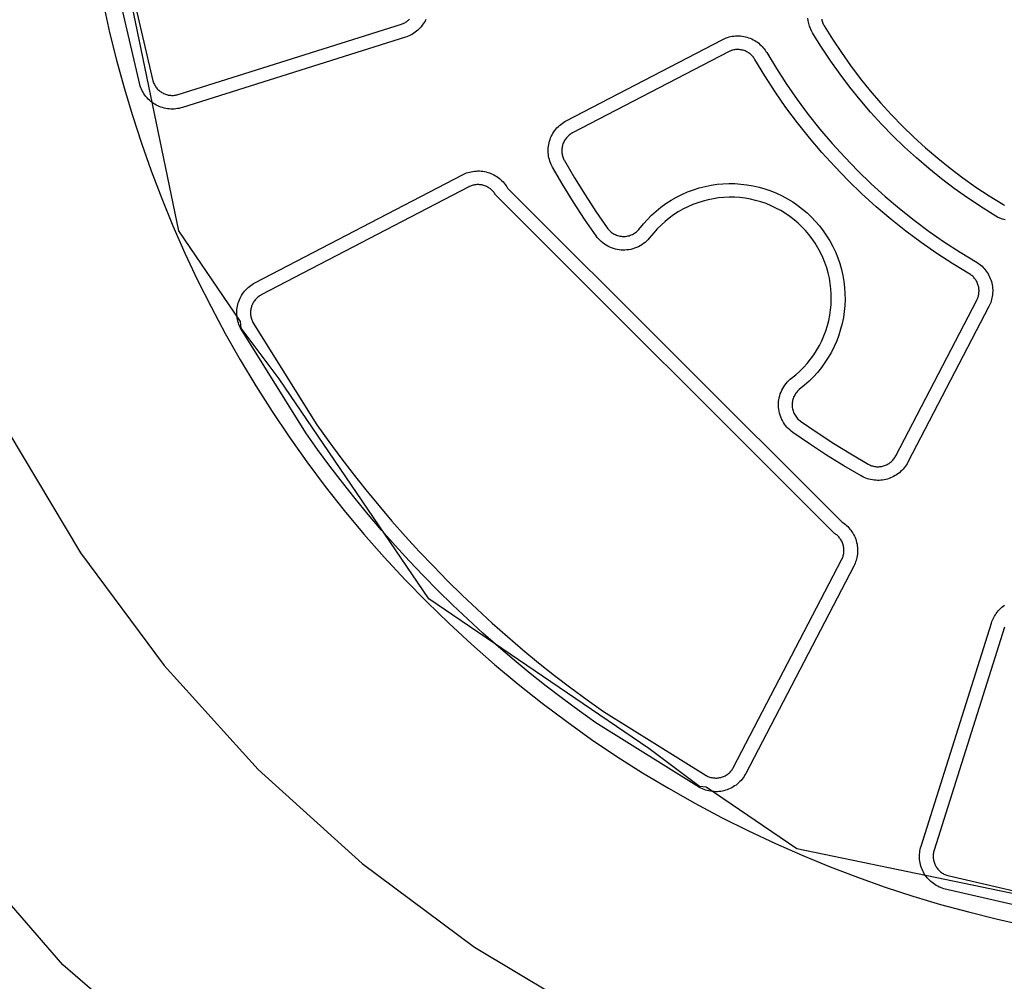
# Model space of a CAD drawing. Header units: inches. Extents: x -9.8 to 9.8, y -7.9 to 7.9.
# Tile 3 of 11: x -2.4 to 0.9, y -4.1 to -0.9. Entities that reach past the tile are written whole.
import ezdxf

# ---------------------------------------------------------------- set-up
doc = ezdxf.new("R2010")
doc.units = ezdxf.units.IN
doc.layers.get('0').update_dxf_attribs({"true_color": 0xc2ced6})

msp = doc.modelspace()

# ---------------------------------------------------------------- linework, layer by layer
for points in [[(1.7717, -3.9961), (0.1845, -3.6674), (-0.1207, -3.46), (-0.1425, -3.4576), (-0.3128, -3.3294), (-1.054, -2.8256), (-1.5577, -2.0845), (-1.686, -1.9142), (-1.6883, -1.8923), (-1.8957, -1.5871), (-2.2244, 0), (-1.8957, 1.5871), (-1.6883, 1.8923), (-1.686, 1.9142)], [(-1.0641, -0.8752), (-1.0667, -0.8803), (-1.0696, -0.8853), (-1.0727, -0.8901), (-1.076, -0.8948), (-1.0796, -0.8993), (-1.0833, -0.9035), (-1.0873, -0.9075), (-1.0913, -0.9113), (-1.0956, -0.9149), (-1.1, -0.9182), (-1.1044, -0.9213), (-1.109, -0.9242), (-1.1136, -0.9267), (-1.1183, -0.9291), (-1.123, -0.9311), (-1.1277, -0.933), (-1.1324, -0.9346), (-1.8837, -1.1715), (-1.889, -1.173), (-1.8945, -1.1743), (-1.9, -1.1753), (-1.9056, -1.1761), (-1.9113, -1.1765), (-1.917, -1.1767), (-1.9227, -1.1766), (-1.9285, -1.1762), (-1.9341, -1.1755), (-1.9398, -1.1746), (-1.9454, -1.1733), (-1.9509, -1.1718), (-1.9562, -1.17), (-1.9615, -1.168), (-1.9666, -1.1657), (-1.9715, -1.1632), (-1.9764, -1.1605), (-1.9811, -1.1575), (-1.9857, -1.1542), (-1.9901, -1.1507), (-1.9944, -1.147), (-1.9985, -1.143), (-2.0025, -1.1388), (-2.0062, -1.1345), (-2.0097, -1.1299), (-2.0129, -1.1252), (-2.0159, -1.1203), (-2.0187, -1.1153), (-2.0211, -1.1102), (-2.0234, -1.1051), (-2.0253, -1.0998), (-2.0269, -1.0945), (-2.1199, -0.6934)], [(-2.0746, -0.6854), (-1.9827, -1.0818), (-1.9817, -1.085), (-1.9806, -1.0881), (-1.9793, -1.0912), (-1.9778, -1.0942), (-1.9762, -1.0972), (-1.9744, -1.1), (-1.9724, -1.1029), (-1.9704, -1.1056), (-1.9682, -1.1082), (-1.9658, -1.1106), (-1.9634, -1.113), (-1.9608, -1.1152), (-1.9582, -1.1173), (-1.9554, -1.1192), (-1.9526, -1.121), (-1.9498, -1.1226), (-1.9468, -1.1241), (-1.9438, -1.1255), (-1.9407, -1.1267), (-1.9375, -1.1278), (-1.9342, -1.1287), (-1.9309, -1.1294), (-1.9275, -1.13), (-1.9241, -1.1304), (-1.9207, -1.1306), (-1.9173, -1.1307), (-1.9139, -1.1306), (-1.9106, -1.1303), (-1.9072, -1.1298), (-1.9039, -1.1292), (-1.9007, -1.1285), (-1.8975, -1.1276), (-1.1463, -0.8907), (-1.1435, -0.8897), (-1.1407, -0.8886), (-1.1379, -0.8874), (-1.1351, -0.886), (-1.1323, -0.8845), (-1.1296, -0.8828), (-1.127, -0.881), (-1.1244, -0.879), (-1.1218, -0.8769), (-1.1194, -0.8746)], [(-2.1492, -0.8252), (-2.1284, -0.9185), (-2.1053, -1.0119), (-2.0798, -1.1054), (-2.0518, -1.1988), (-2.0214, -1.292), (-1.9885, -1.385), (-1.9532, -1.4777), (-1.9153, -1.5699), (-1.875, -1.6616), (-1.8322, -1.7527), (-1.7869, -1.843), (-1.7392, -1.9326), (-1.689, -2.0212), (-1.6364, -2.1087), (-1.5814, -2.1952), (-1.5241, -2.2805), (-1.4645, -2.3644), (-1.4026, -2.447), (-1.3385, -2.5281), (-1.2723, -2.6076), (-1.2039, -2.6854), (-1.1335, -2.7615), (-1.0611, -2.8357), (-0.9869, -2.9081), (-0.9108, -2.9785), (-0.8329, -3.0469), (-0.7534, -3.1131), (-0.6724, -3.1772), (-0.5898, -3.2391), (-0.5058, -3.2988), (-0.4206, -3.3561), (-0.3341, -3.411), (-0.2465, -3.4636), (-0.1579, -3.5138), (-0.0684, -3.5615), (0.0219, -3.6068), (0.113, -3.6496), (0.2047, -3.6899), (0.2969, -3.7278), (0.3896, -3.7632), (0.4826, -3.796), (0.5758, -3.8265), (0.6692, -3.8544), (0.7627, -3.8799), (0.8561, -3.9031), (0.9494, -3.9238)], [(0.47, -1.2274), (0.4332, -1.187), (0.3977, -1.1456), (0.3634, -1.1031), (0.3305, -1.0595), (0.2989, -1.015), (0.2637, -0.9619), (0.2378, -0.9198), (0.2345, -0.9138), (0.2307, -0.9057), (0.2275, -0.8973), (0.225, -0.8887), (0.2233, -0.8799), (0.2222, -0.8709)], [(0.269, -0.874), (0.2697, -0.8774), (0.2706, -0.8808), (0.2716, -0.8841), (0.2729, -0.8873), (0.2742, -0.8904), (0.2757, -0.8934), (0.2774, -0.8964), (0.3056, -0.9419), (0.3352, -0.9866), (0.3662, -1.0304), (0.3986, -1.0733), (0.4323, -1.1152), (0.4672, -1.1559), (0.5033, -1.1956), (0.5406, -1.234), (0.5791, -1.2713), (0.6187, -1.3074), (0.6595, -1.3424), (0.7013, -1.376), (0.7442, -1.4084), (0.788, -1.4394), (0.8327, -1.469), (0.8783, -1.4972), (0.8812, -1.4989), (0.8842, -1.5004)], [(0.0837, -0.9866), (0.116, -1.04), (0.15, -1.0925), (0.1859, -1.1441), (0.2235, -1.1946), (0.2628, -1.2439), (0.3037, -1.2921), (0.3462, -1.3389), (0.3902, -1.3844), (0.4357, -1.4284), (0.4825, -1.4709), (0.5307, -1.5119), (0.5801, -1.5511), (0.6306, -1.5887), (0.6821, -1.6246), (0.7346, -1.6587), (0.7922, -1.6935), (0.7964, -1.6963), (0.8005, -1.6993), (0.8045, -1.7026), (0.8084, -1.7061), (0.8122, -1.7098), (0.8159, -1.7138), (0.8194, -1.7179), (0.8227, -1.7223), (0.8258, -1.7268), (0.8288, -1.7316), (0.8315, -1.7365), (0.834, -1.7415), (0.8362, -1.7467), (0.8382, -1.752), (0.8399, -1.7575), (0.8414, -1.7629), (0.8425, -1.7685), (0.8434, -1.7741), (0.844, -1.7797), (0.8443, -1.7853), (0.8444, -1.7909), (0.8442, -1.7964), (0.8437, -1.8019), (0.8429, -1.8072), (0.8419, -1.8125), (0.8407, -1.8177), (0.8393, -1.8227), (0.8376, -1.8277), (0.8358, -1.8324), (0.8337, -1.837), (0.8316, -1.8414), (0.5586, -2.3657), (0.5559, -2.3706), (0.553, -2.3754), (0.5498, -2.3801), (0.5463, -2.3846), (0.5426, -2.389), (0.5386, -2.3932), (0.5345, -2.3971), (0.5301, -2.4009), (0.5255, -2.4045), (0.5208, -2.4078), (0.516, -2.4109), (0.5109, -2.4137), (0.5058, -2.4162), (0.5006, -2.4185), (0.4954, -2.4205), (0.4901, -2.4222), (0.4847, -2.4236), (0.4792, -2.4248), (0.4736, -2.4257), (0.4679, -2.4264), (0.4622, -2.4267), (0.4564, -2.4268), (0.4507, -2.4266), (0.4449, -2.4261), (0.4392, -2.4253), (0.4335, -2.4242), (0.4279, -2.4228), (0.4224, -2.4211), (0.4171, -2.4192), (0.4118, -2.417), (0.4067, -2.4146), (0.4018, -2.412), (0.3428, -2.3775), (0.2846, -2.3415), (0.2274, -2.3041), (0.1711, -2.2653), (0.1659, -2.2614), (0.1609, -2.2572), (0.1561, -2.2526), (0.1516, -2.2478), (0.1473, -2.2426), (0.1433, -2.2372), (0.1396, -2.2316), (0.1363, -2.2257), (0.1333, -2.2196), (0.1307, -2.2134), (0.1285, -2.207), (0.1266, -2.2006), (0.1252, -2.1941), (0.1241, -2.1876), (0.1234, -2.1811), (0.1231, -2.1746), (0.1232, -2.1682), (0.1236, -2.1617), (0.1245, -2.1551), (0.1257, -2.1486), (0.1273, -2.1421), (0.1293, -2.1357), (0.1317, -2.1293), (0.1344, -2.1232), (0.1376, -2.1172), (0.141, -2.1114), (0.1448, -2.1058), (0.1489, -2.1005), (0.1533, -2.0955), (0.1579, -2.0908), (0.1628, -2.0864), (0.1815, -2.0713), (0.1947, -2.0594), (0.2075, -2.0468), (0.2196, -2.0334), (0.231, -2.0192), (0.2418, -2.0045), (0.2517, -1.9891), (0.2608, -1.9732), (0.2691, -1.9568), (0.2764, -1.94), (0.2828, -1.9229), (0.2882, -1.9056), (0.2927, -1.888), (0.2962, -1.8704), (0.2988, -1.8528), (0.3004, -1.8353), (0.3011, -1.8177), (0.3009, -1.7999), (0.2998, -1.782), (0.2977, -1.764), (0.2946, -1.7461), (0.2905, -1.7283), (0.2855, -1.7107), (0.2795, -1.6934), (0.2726, -1.6764), (0.2648, -1.6598), (0.2561, -1.6438), (0.2467, -1.6282), (0.2364, -1.6133), (0.2255, -1.5991), (0.214, -1.5856), (0.2018, -1.5728), (0.1891, -1.5607), (0.1755, -1.5491), (0.1613, -1.5382), (0.1464, -1.528), (0.1309, -1.5185), (0.1148, -1.5098), (0.0982, -1.502), (0.0812, -1.4951), (0.0639, -1.4891), (0.0463, -1.4841), (0.0285, -1.48), (0.0106, -1.4769), (-0.0074, -1.4748), (-0.0253, -1.4737), (-0.0431, -1.4735), (-0.0607, -1.4742), (-0.0782, -1.4758), (-0.0958, -1.4784), (-0.1134, -1.4819), (-0.1309, -1.4864), (-0.1483, -1.4919), (-0.1654, -1.4982), (-0.1821, -1.5056), (-0.1985, -1.5138), (-0.2145, -1.5229), (-0.2298, -1.5329), (-0.2446, -1.5436), (-0.2587, -1.555), (-0.2721, -1.5672), (-0.2848, -1.5799), (-0.2967, -1.5931), (-0.3118, -1.6119), (-0.3161, -1.6167), (-0.3209, -1.6213), (-0.3259, -1.6257), (-0.3312, -1.6298), (-0.3367, -1.6336), (-0.3425, -1.6371), (-0.3485, -1.6402), (-0.3547, -1.643), (-0.361, -1.6453), (-0.3675, -1.6473), (-0.374, -1.649), (-0.3805, -1.6502), (-0.387, -1.651), (-0.3936, -1.6514), (-0.4, -1.6515), (-0.4064, -1.6512), (-0.4129, -1.6505), (-0.4194, -1.6495), (-0.4259, -1.648), (-0.4324, -1.6462), (-0.4387, -1.6439), (-0.445, -1.6413), (-0.451, -1.6383), (-0.4569, -1.635), (-0.4626, -1.6313), (-0.468, -1.6273), (-0.4732, -1.623), (-0.478, -1.6185), (-0.4826, -1.6137), (-0.4868, -1.6087), (-0.4906, -1.6036), (-0.5294, -1.5473), (-0.5668, -1.49), (-0.6028, -1.4318), (-0.6374, -1.3728), (-0.64, -1.3679), (-0.6424, -1.3628), (-0.6446, -1.3576), (-0.6465, -1.3522), (-0.6482, -1.3467), (-0.6495, -1.3411), (-0.6506, -1.3355), (-0.6514, -1.3297), (-0.652, -1.324), (-0.6522, -1.3182), (-0.6521, -1.3124), (-0.6518, -1.3067), (-0.6511, -1.3011), (-0.6502, -1.2955), (-0.649, -1.29), (-0.6476, -1.2846), (-0.6458, -1.2793), (-0.6439, -1.274), (-0.6416, -1.2688), (-0.6391, -1.2637), (-0.6363, -1.2587), (-0.6332, -1.2538), (-0.6299, -1.2491), (-0.6263, -1.2445), (-0.6225, -1.2402), (-0.6185, -1.236), (-0.6143, -1.2321), (-0.61, -1.2283), (-0.6054, -1.2249), (-0.6008, -1.2216), (-0.596, -1.2187), (-0.5911, -1.216), (-0.0668, -0.9431), (-0.0624, -0.9409), (-0.0578, -0.9389), (-0.053, -0.937), (-0.0481, -0.9354), (-0.0431, -0.9339), (-0.0379, -0.9327), (-0.0326, -0.9317), (-0.0272, -0.931), (-0.0218, -0.9305), (-0.0162, -0.9303), (-0.0107, -0.9303), (-0.0051, -0.9306), (0.0005, -0.9312), (0.0061, -0.9321), (0.0117, -0.9333), (0.0172, -0.9347), (0.0226, -0.9364), (0.0279, -0.9384), (0.0331, -0.9406), (0.0382, -0.9431), (0.0431, -0.9458), (0.0478, -0.9488), (0.0524, -0.9519), (0.0567, -0.9553), (0.0609, -0.9588), (0.0648, -0.9624), (0.0685, -0.9662), (0.072, -0.9701), (0.0753, -0.9741), (0.0783, -0.9782), (0.0811, -0.9824), (0.0837, -0.9866)], [(0.0439, -1.0098), (0.0424, -1.0073), (0.0407, -1.0048), (0.0389, -1.0024), (0.037, -1), (0.0349, -0.9977), (0.0327, -0.9954), (0.0304, -0.9932), (0.0279, -0.9911), (0.0253, -0.9892), (0.0226, -0.9873), (0.0198, -0.9856), (0.0169, -0.9839), (0.0139, -0.9825), (0.0108, -0.9811), (0.0076, -0.98), (0.0044, -0.9789), (0.0011, -0.9781), (-0.0022, -0.9774), (-0.0055, -0.9769), (-0.0088, -0.9765), (-0.0122, -0.9763), (-0.0155, -0.9763), (-0.0188, -0.9764), (-0.022, -0.9767), (-0.0252, -0.9771), (-0.0284, -0.9777), (-0.0314, -0.9785), (-0.0344, -0.9793), (-0.0374, -0.9803), (-0.0402, -0.9814), (-0.0429, -0.9826), (-0.0455, -0.9839), (-0.5698, -1.2568), (-0.5727, -1.2584), (-0.5756, -1.2602), (-0.5784, -1.2621), (-0.581, -1.2642), (-0.5836, -1.2664), (-0.5861, -1.2687), (-0.5885, -1.2712), (-0.5908, -1.2738), (-0.5929, -1.2765), (-0.5949, -1.2793), (-0.5967, -1.2822), (-0.5983, -1.2852), (-0.5999, -1.2882), (-0.6012, -1.2913), (-0.6024, -1.2944), (-0.6034, -1.2976), (-0.6043, -1.3008), (-0.605, -1.3041), (-0.6055, -1.3074), (-0.6059, -1.3108), (-0.6061, -1.3142), (-0.6062, -1.3176), (-0.606, -1.321), (-0.6057, -1.3244), (-0.6052, -1.3278), (-0.6046, -1.3312), (-0.6038, -1.3345), (-0.6028, -1.3378), (-0.6016, -1.341), (-0.6003, -1.3441), (-0.5989, -1.3471), (-0.5973, -1.3501), (-0.5634, -1.4081), (-0.528, -1.4653), (-0.4912, -1.5216), (-0.4531, -1.577), (-0.4508, -1.58), (-0.4482, -1.583), (-0.4455, -1.5858), (-0.4427, -1.5886), (-0.4396, -1.5911), (-0.4364, -1.5935), (-0.433, -1.5957), (-0.4295, -1.5977), (-0.4259, -1.5994), (-0.4222, -1.601), (-0.4184, -1.6023), (-0.4146, -1.6034), (-0.4107, -1.6043), (-0.4069, -1.6049), (-0.403, -1.6053), (-0.3992, -1.6055), (-0.3953, -1.6054), (-0.3915, -1.6052), (-0.3876, -1.6047), (-0.3837, -1.604), (-0.3798, -1.603), (-0.376, -1.6018), (-0.3722, -1.6004), (-0.3686, -1.5988), (-0.365, -1.5969), (-0.3616, -1.5948), (-0.3582, -1.5926), (-0.3551, -1.5901), (-0.3521, -1.5875), (-0.3493, -1.5848), (-0.3467, -1.5819), (-0.3317, -1.5634), (-0.3183, -1.5483), (-0.3039, -1.5338), (-0.2887, -1.5201), (-0.2726, -1.5071), (-0.2559, -1.4949), (-0.2384, -1.4836), (-0.2203, -1.4733), (-0.2017, -1.4639), (-0.1826, -1.4556), (-0.1632, -1.4483), (-0.1435, -1.4421), (-0.1236, -1.437), (-0.1037, -1.433), (-0.0837, -1.4301), (-0.0637, -1.4283), (-0.0437, -1.4275), (-0.0235, -1.4277), (-0.0032, -1.429), (0.0172, -1.4314), (0.0375, -1.4349), (0.0577, -1.4395), (0.0777, -1.4452), (0.0974, -1.452), (0.1167, -1.4599), (0.1355, -1.4687), (0.1538, -1.4786), (0.1714, -1.4893), (0.1883, -1.5009), (0.2045, -1.5133), (0.2199, -1.5265), (0.2344, -1.5403), (0.2482, -1.5548), (0.2613, -1.5701), (0.2737, -1.5863), (0.2853, -1.6032), (0.2961, -1.6208), (0.3059, -1.6391), (0.3148, -1.6579), (0.3226, -1.6772), (0.3294, -1.6969), (0.3351, -1.7169), (0.3397, -1.7371), (0.3432, -1.7574), (0.3456, -1.7778), (0.3469, -1.7982), (0.3472, -1.8184), (0.3464, -1.8384), (0.3445, -1.8583), (0.3416, -1.8783), (0.3376, -1.8983), (0.3325, -1.9182), (0.3263, -1.9379), (0.3191, -1.9573), (0.3107, -1.9763), (0.3014, -1.9949), (0.291, -2.013), (0.2797, -2.0305), (0.2676, -2.0473), (0.2545, -2.0633), (0.2408, -2.0785), (0.2263, -2.0929), (0.2113, -2.1064), (0.1927, -2.1213), (0.1898, -2.1239), (0.1871, -2.1267), (0.1845, -2.1297), (0.1821, -2.1329), (0.1798, -2.1362), (0.1777, -2.1396), (0.1759, -2.1432), (0.1742, -2.1469), (0.1728, -2.1506), (0.1716, -2.1545), (0.1707, -2.1583), (0.1699, -2.1622), (0.1695, -2.1661), (0.1692, -2.17), (0.1692, -2.1738), (0.1693, -2.1776), (0.1697, -2.1815), (0.1704, -2.1854), (0.1712, -2.1892), (0.1723, -2.1931), (0.1737, -2.1968), (0.1752, -2.2005), (0.177, -2.2041), (0.179, -2.2076), (0.1812, -2.211), (0.1835, -2.2142), (0.1861, -2.2173), (0.1888, -2.2202), (0.1916, -2.2229), (0.1946, -2.2254), (0.1977, -2.2277), (0.253, -2.2658), (0.3093, -2.3026), (0.3665, -2.338), (0.4246, -2.372), (0.4275, -2.3735), (0.4305, -2.375), (0.4336, -2.3763), (0.4368, -2.3774), (0.4401, -2.3784), (0.4434, -2.3792), (0.4468, -2.3799), (0.4502, -2.3803), (0.4536, -2.3807), (0.457, -2.3808), (0.4605, -2.3807), (0.4639, -2.3805), (0.4672, -2.3801), (0.4706, -2.3796), (0.4738, -2.3789), (0.477, -2.378), (0.4802, -2.377), (0.4833, -2.3758), (0.4864, -2.3745), (0.4895, -2.373), (0.4924, -2.3713), (0.4953, -2.3695), (0.4981, -2.3675), (0.5008, -2.3654), (0.5034, -2.3631), (0.5059, -2.3608), (0.5083, -2.3583), (0.5105, -2.3557), (0.5125, -2.353), (0.5144, -2.3502), (0.5162, -2.3474), (0.5178, -2.3445), (0.7907, -1.8202), (0.792, -1.8175), (0.7932, -1.8148), (0.7943, -1.812), (0.7953, -1.8091), (0.7962, -1.8061), (0.7969, -1.803), (0.7975, -1.7999), (0.7979, -1.7967), (0.7982, -1.7934), (0.7984, -1.7901), (0.7983, -1.7868), (0.7981, -1.7835), (0.7978, -1.7801), (0.7972, -1.7768), (0.7966, -1.7735), (0.7957, -1.7702), (0.7947, -1.767), (0.7935, -1.7639), (0.7922, -1.7608), (0.7907, -1.7578), (0.7891, -1.7549), (0.7873, -1.752), (0.7855, -1.7493), (0.7835, -1.7467), (0.7814, -1.7443), (0.7792, -1.7419), (0.777, -1.7397), (0.7746, -1.7376), (0.7723, -1.7357), (0.7698, -1.7339), (0.7673, -1.7322), (0.7102, -1.6977), (0.6565, -1.6628), (0.6037, -1.6261), (0.552, -1.5876), (0.5015, -1.5474), (0.4522, -1.5055), (0.4042, -1.462), (0.3577, -1.417), (0.3126, -1.3704), (0.2691, -1.3225), (0.2272, -1.2732), (0.187, -1.2226), (0.1485, -1.1709), (0.1118, -1.1182), (0.077, -1.0644), (0.0439, -1.0098)], [(0.8859, -1.5496), (0.8773, -1.5471), (0.8689, -1.544), (0.8608, -1.5402), (0.8549, -1.5369), (0.8127, -1.5109), (0.7596, -1.4758), (0.7151, -1.4442), (0.6715, -1.4112), (0.629, -1.3769), (0.5876, -1.3414), (0.5473, -1.3046), (0.5081, -1.2666), (0.47, -1.2274)], [(-0.7891, -1.443), (0.336, -2.5663), (0.3402, -2.5691), (0.3444, -2.5721), (0.3485, -2.5753), (0.3525, -2.5788), (0.3564, -2.5825), (0.3601, -2.5864), (0.3637, -2.5906), (0.3671, -2.5949), (0.3703, -2.5995), (0.3734, -2.6043), (0.3762, -2.6092), (0.3787, -2.6143), (0.381, -2.6195), (0.3831, -2.6249), (0.3848, -2.6303), (0.3863, -2.6359), (0.3876, -2.6415), (0.3885, -2.6471), (0.3891, -2.6528), (0.3895, -2.6584), (0.3896, -2.6641), (0.3894, -2.6697), (0.3889, -2.6752), (0.3881, -2.6806), (0.3872, -2.686), (0.3859, -2.6912), (0.3845, -2.6963), (0.3828, -2.7012), (0.381, -2.706), (0.3789, -2.7107), (0.3767, -2.7151), (0.013, -3.4139), (0.0103, -3.4187), (0.0074, -3.4235), (0.0042, -3.4281), (0.0008, -3.4326), (-0.0029, -3.437), (-0.0068, -3.4411), (-0.011, -3.4451), (-0.0153, -3.4489), (-0.0198, -3.4524), (-0.0245, -3.4557), (-0.0293, -3.4588), (-0.0343, -3.4616), (-0.0393, -3.4641), (-0.0445, -3.4664), (-0.0497, -3.4684), (-0.0549, -3.4701), (-0.0603, -3.4716), (-0.0657, -3.4728), (-0.0713, -3.4738), (-0.0769, -3.4745), (-0.0826, -3.4749), (-0.0883, -3.475), (-0.094, -3.4748), (-0.0998, -3.4743), (-0.1055, -3.4736), (-0.1111, -3.4725), (-0.1167, -3.4712), (-0.1221, -3.4696), (-0.1275, -3.4678), (-0.1327, -3.4657), (-0.1378, -3.4633), (-0.1427, -3.4608), (-0.492, -3.2429), (-0.5483, -3.2028), (-0.6039, -3.1617), (-0.6589, -3.1196), (-0.7132, -3.0765), (-0.7668, -3.0324), (-0.8196, -2.9873), (-0.8717, -2.9413), (-0.923, -2.8943), (-0.9735, -2.8465), (-1.0231, -2.7977), (-1.0718, -2.7481), (-1.1197, -2.6976), (-1.1667, -2.6464), (-1.2127, -2.5943), (-1.2578, -2.5414), (-1.3019, -2.4879), (-1.345, -2.4336), (-1.3871, -2.3786), (-1.4282, -2.3229), (-1.4682, -2.2666), (-1.6861, -1.9173), (-1.6887, -1.9124), (-1.691, -1.9073), (-1.6931, -1.9021), (-1.695, -1.8968), (-1.6966, -1.8913), (-1.6979, -1.8857), (-1.6989, -1.8801), (-1.6997, -1.8744), (-1.7002, -1.8687), (-1.7003, -1.8629), (-1.7002, -1.8572), (-1.6998, -1.8516), (-1.6992, -1.8459), (-1.6982, -1.8404), (-1.697, -1.8349), (-1.6955, -1.8296), (-1.6938, -1.8243), (-1.6918, -1.8191), (-1.6895, -1.8139), (-1.687, -1.8089), (-1.6842, -1.8039), (-1.6811, -1.7991), (-1.6778, -1.7944), (-1.6742, -1.7899), (-1.6705, -1.7856), (-1.6665, -1.7815), (-1.6623, -1.7776), (-1.658, -1.7739), (-1.6535, -1.7704), (-1.6488, -1.7672), (-1.6441, -1.7643), (-1.6392, -1.7616), (-0.9405, -1.3979), (-0.936, -1.3957), (-0.9314, -1.3937), (-0.9266, -1.3918), (-0.9217, -1.3901), (-0.9166, -1.3887), (-0.9113, -1.3875), (-0.906, -1.3865), (-0.9006, -1.3858), (-0.895, -1.3853), (-0.8895, -1.3851), (-0.8838, -1.3851), (-0.8782, -1.3855), (-0.8725, -1.3861), (-0.8669, -1.3871), (-0.8612, -1.3883), (-0.8557, -1.3898), (-0.8502, -1.3916), (-0.8449, -1.3936), (-0.8396, -1.3959), (-0.8346, -1.3985), (-0.8296, -1.4013), (-0.8249, -1.4043), (-0.8203, -1.4075), (-0.8159, -1.4109), (-0.8118, -1.4145), (-0.8079, -1.4183), (-0.8041, -1.4222), (-0.8007, -1.4262), (-0.7974, -1.4303), (-0.7944, -1.4344), (-0.7917, -1.4387), (-0.7891, -1.443)], [(-0.8293, -1.4655), (-0.8308, -1.463), (-0.8324, -1.4604), (-0.8342, -1.458), (-0.8361, -1.4555), (-0.8382, -1.4532), (-0.8404, -1.4508), (-0.8427, -1.4486), (-0.8452, -1.4465), (-0.8478, -1.4445), (-0.8505, -1.4425), (-0.8533, -1.4407), (-0.8563, -1.4391), (-0.8593, -1.4376), (-0.8624, -1.4362), (-0.8656, -1.435), (-0.8688, -1.4339), (-0.8721, -1.433), (-0.8755, -1.4323), (-0.8788, -1.4317), (-0.8822, -1.4314), (-0.8855, -1.4311), (-0.8889, -1.4311), (-0.8922, -1.4312), (-0.8955, -1.4315), (-0.8987, -1.4319), (-0.9019, -1.4325), (-0.905, -1.4333), (-0.908, -1.4341), (-0.911, -1.4351), (-0.9138, -1.4362), (-0.9166, -1.4374), (-0.9193, -1.4387), (-1.618, -1.8025), (-1.6209, -1.804), (-1.6237, -1.8058), (-1.6264, -1.8077), (-1.6291, -1.8097), (-1.6317, -1.8119), (-1.6342, -1.8143), (-1.6366, -1.8167), (-1.6388, -1.8193), (-1.6409, -1.822), (-1.6429, -1.8247), (-1.6447, -1.8276), (-1.6464, -1.8306), (-1.6479, -1.8336), (-1.6492, -1.8366), (-1.6504, -1.8397), (-1.6514, -1.8429), (-1.6523, -1.846), (-1.653, -1.8493), (-1.6536, -1.8526), (-1.654, -1.8559), (-1.6542, -1.8593), (-1.6543, -1.8627), (-1.6542, -1.8661), (-1.6539, -1.8695), (-1.6535, -1.8729), (-1.6529, -1.8762), (-1.6521, -1.8795), (-1.6511, -1.8828), (-1.65, -1.886), (-1.6488, -1.8891), (-1.6474, -1.8921), (-1.6459, -1.895), (-1.4305, -2.2403), (-1.3909, -2.2959), (-1.3503, -2.3509), (-1.3087, -2.4052), (-1.2661, -2.4589), (-1.2225, -2.5119), (-1.1779, -2.5641), (-1.1324, -2.6156), (-1.086, -2.6662), (-1.0387, -2.7161), (-0.9905, -2.7652), (-0.9415, -2.8133), (-0.8916, -2.8607), (-0.8409, -2.9071), (-0.7895, -2.9525), (-0.7372, -2.9971), (-0.6843, -3.0407), (-0.6306, -3.0833), (-0.5763, -3.1249), (-0.5213, -3.1655), (-0.4656, -3.2051), (-0.1204, -3.4205), (-0.1175, -3.422), (-0.1145, -3.4234), (-0.1113, -3.4247), (-0.1082, -3.4258), (-0.1049, -3.4267), (-0.1016, -3.4275), (-0.0983, -3.4281), (-0.0949, -3.4286), (-0.0915, -3.4288), (-0.0881, -3.4289), (-0.0847, -3.4289), (-0.0813, -3.4286), (-0.0779, -3.4282), (-0.0746, -3.4277), (-0.0714, -3.4269), (-0.0682, -3.4261), (-0.0651, -3.425), (-0.062, -3.4239), (-0.0589, -3.4225), (-0.0559, -3.421), (-0.053, -3.4193), (-0.0501, -3.4175), (-0.0473, -3.4155), (-0.0446, -3.4134), (-0.0421, -3.4112), (-0.0396, -3.4088), (-0.0373, -3.4063), (-0.0351, -3.4038), (-0.0331, -3.4011), (-0.0312, -3.3983), (-0.0294, -3.3955), (-0.0278, -3.3926), (0.3359, -2.6939), (0.3372, -2.6912), (0.3384, -2.6885), (0.3395, -2.6856), (0.3405, -2.6827), (0.3414, -2.6797), (0.3421, -2.6765), (0.3427, -2.6734), (0.3431, -2.6701), (0.3434, -2.6669), (0.3435, -2.6635), (0.3435, -2.6602), (0.3433, -2.6568), (0.3429, -2.6534), (0.3423, -2.6501), (0.3416, -2.6468), (0.3407, -2.6435), (0.3397, -2.6402), (0.3385, -2.637), (0.3371, -2.6339), (0.3356, -2.6309), (0.3339, -2.628), (0.3321, -2.6251), (0.3302, -2.6224), (0.3281, -2.6198), (0.326, -2.6174), (0.3238, -2.615), (0.3215, -2.6128), (0.3191, -2.6107), (0.3167, -2.6088), (0.3142, -2.607), (0.3117, -2.6054), (-0.8293, -1.4655)], [(-3.2815, -2.6398), (-3.2574, -2.5952), (-3.2179, -2.5633), (-2.5071, -2.1933), (-2.4713, -2.2616), (-2.2262, -2.6713), (-1.9451, -3.0502), (-1.6282, -3.3999), (-1.2786, -3.7167), (-0.8996, -3.9978), (-0.4949, -4.2404), (-0.4216, -4.2787), (-0.7917, -4.9895), (-0.8235, -5.029), (-0.8682, -5.0531), (-0.9187, -5.0581), (-0.9672, -5.0432), (-1.6623, -4.5981), (-2.2863, -4.058), (-2.8265, -3.4339), (-3.2715, -2.7388), (-3.2865, -2.6903), (-3.2815, -2.6398)], [(0.84, -2.9071), (0.8417, -2.9023), (0.8435, -2.8976), (0.8456, -2.8929), (0.8479, -2.8882), (0.8505, -2.8836), (0.8533, -2.8791), (0.8564, -2.8746), (0.8597, -2.8702), (0.8633, -2.866), (0.8671, -2.8619), (0.8711, -2.858), (0.8754, -2.8542), (0.8798, -2.8506), (0.8845, -2.8473)], [(1.0812, -3.8945), (0.6801, -3.8016), (0.6748, -3.7999), (0.6696, -3.798), (0.6644, -3.7958), (0.6593, -3.7933), (0.6543, -3.7906), (0.6494, -3.7876), (0.6447, -3.7843), (0.6402, -3.7808), (0.6358, -3.7771), (0.6316, -3.7732), (0.6277, -3.7691), (0.6239, -3.7648), (0.6204, -3.7603), (0.6172, -3.7557), (0.6142, -3.751), (0.6114, -3.7462), (0.6089, -3.7412), (0.6067, -3.7361), (0.6046, -3.7309), (0.6028, -3.7255), (0.6013, -3.72), (0.6001, -3.7144), (0.5991, -3.7088), (0.5984, -3.7031), (0.598, -3.6974), (0.5979, -3.6916), (0.5981, -3.6859), (0.5986, -3.6802), (0.5993, -3.6746), (0.6004, -3.6691), (0.6016, -3.6636), (0.6032, -3.6583), (0.84, -2.9071)], [(0.884, -2.9209), (0.6471, -3.6722), (0.6462, -3.6753), (0.6454, -3.6786), (0.6448, -3.6819), (0.6443, -3.6852), (0.6441, -3.6886), (0.644, -3.692), (0.644, -3.6954), (0.6443, -3.6988), (0.6447, -3.7022), (0.6452, -3.7055), (0.646, -3.7088), (0.6469, -3.7121), (0.6479, -3.7153), (0.6491, -3.7184), (0.6505, -3.7215), (0.652, -3.7244), (0.6536, -3.7273), (0.6554, -3.7301), (0.6573, -3.7328), (0.6594, -3.7354), (0.6616, -3.738), (0.664, -3.7404), (0.6665, -3.7428), (0.6691, -3.745), (0.6718, -3.7471), (0.6746, -3.749), (0.6775, -3.7508), (0.6804, -3.7524), (0.6835, -3.7539), (0.6866, -3.7552), (0.6897, -3.7563), (0.6928, -3.7573), (1.0892, -3.8492)]]:
    msp.add_lwpolyline(points)

doc.saveas('drawing.dxf')
